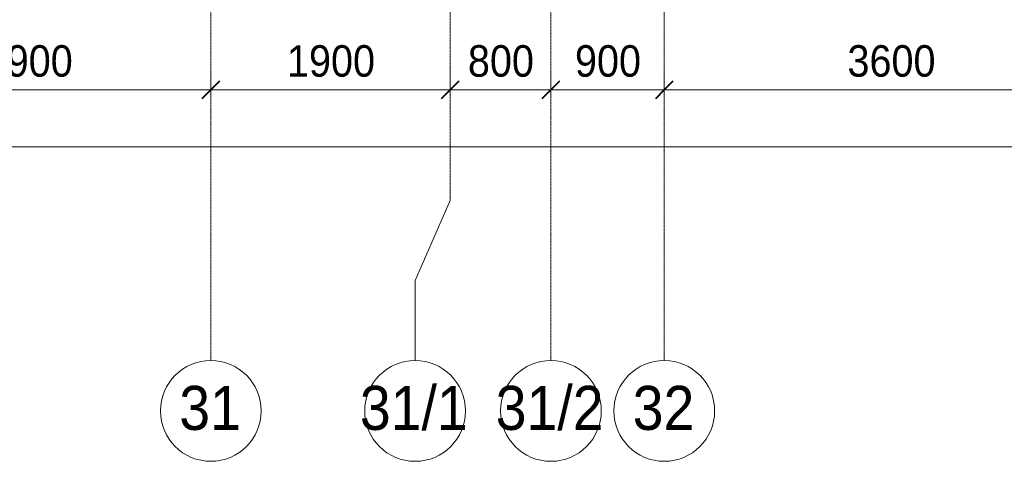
# Model space of a CAD drawing. Header units: millimetres. Extents: x 5617 to 106049, y 7718 to 209339.
# Tile 30 of 63: x 46601 to 54419, y 11226 to 14731. Entities that reach past the tile are written whole.
import ezdxf

# ---------------------------------------------------------------- set-up
doc = ezdxf.new("R2010")
doc.units = ezdxf.units.MM
doc.linetypes.add('Линия сетки', pattern=[25, 20, -2.5, 0, -2.5])
for name, color, linetype, lineweight in [('Оси', 7, 'Continuous', 9), ('Размеры', 7, 'Continuous', 9), ('Размеры-100', 7, 'Continuous', 9)]:
    doc.layers.add(name, color=color, linetype=linetype, lineweight=lineweight)
doc.styles.add('Arial', font='arial.ttf', dxfattribs={"width": 0.9, "height": 250})
doc.styles.add('Arial_1', font='arial.ttf', dxfattribs={"width": 0.9, "height": 350})
doc.dimstyles.new('Основной_2_5_мм', dxfattribs={"dimscale": 304.8, "dimtxt": 255.06485, "dimasz": 0.463911, "dimexe": 0.492126, "dimexo": 0.492126, "dimgap": 0.098425, "dimtad": 1, "dimdec": 0, "dimdsep": 46, "dimtxsty": 'Arial', "dimblk1": 'OBLIQUE', "dimblk2": 'OBLIQUE', "dimsah": 1, "dimcen": 0.09, "dimdle": 0.492126, "dimazin": 2, "dimtfac": 1, "dimtdec": 4, "dimtix": 1, "dimtmove": 0, "dimatfit": 3, "dimfxl": 1, "dimtvp": 1, "dimtolj": 1, "dimtzin": 0, "dimlwd": 20, "dimlwe": 20, "dimarcsym": 2})

# ---------------------------------------------------------------- blocks, each defined once
blk = doc.blocks.new('Ось сетки - Круг_Ø8 мм-6577-МКСС_К4_L18_61_500_')
at = {"layer": 'Оси', "lineweight": 20}
for start, end in [(360, 180), (180, 360)]:
    blk.add_arc((0, 0), 4, start, end, dxfattribs=at)
blk = doc.blocks.new('DIMBLOCK7-МКСС_К4_L18_61_500_')
at = {"layer": 'Размеры-100', "lineweight": 20, "transparency": 16777216}
for p, q in [((45219, 14173.9), (45219, 14323.9)), ((48119, 14173.9), (48119, 14323.9)), ((45219, 14173.9), (48119, 14173.9)), ((45219, 14173.9), (45219, 14123.9)), ((48119, 14173.9), (48119, 14123.9))]:
    blk.add_line(p, q, dxfattribs=at)
at = {"layer": 'Размеры-100', "lineweight": 40, "transparency": 16777216}
for p, q in [((45219, 14173.9), (45289.7, 14244.6)), ((48119, 14173.9), (48189.7, 14244.6)), ((45219, 14173.9), (45148.3, 14103.2)), ((48119, 14173.9), (48048.3, 14103.2))]:
    blk.add_line(p, q, dxfattribs=at)
at = {"layer": 'Размеры-100', "color": 0, "lineweight": 20, "transparency": 16777216, "insert": (46323.6, 14528.5), "char_height": 250, "width": 828.765, "attachment_point": 1, "line_spacing_factor": 0.941778, "style": 'Arial'}
blk.add_mtext('2900', dxfattribs=at)
blk = doc.blocks.new('_Oblique')
at = {"color": 0, "linetype": 'ByBlock', "lineweight": -2}
blk.add_line((-0.5, -0.5), (0.5, 0.5), dxfattribs=at)
blk = doc.blocks.new('DIMBLOCK8-МКСС_К4_L18_61_500_')
at = {"layer": 'Размеры-100', "lineweight": 20, "transparency": 16777216}
for p, q in [((48119, 14173.9), (48119, 14323.9)), ((50019, 14173.9), (50019, 14323.9)), ((48119, 14173.9), (50019, 14173.9)), ((48119, 14173.9), (48119, 14123.9)), ((50019, 14173.9), (50019, 14123.9))]:
    blk.add_line(p, q, dxfattribs=at)
at = {"layer": 'Размеры-100', "lineweight": 40, "transparency": 16777216}
for p, q in [((48119, 14173.9), (48189.7, 14244.6)), ((50019, 14173.9), (50089.7, 14244.6)), ((48119, 14173.9), (48048.3, 14103.2)), ((50019, 14173.9), (49948.3, 14103.2))]:
    blk.add_line(p, q, dxfattribs=at)
at = {"layer": 'Размеры-100', "color": 0, "lineweight": 20, "transparency": 16777216, "insert": (48723.6, 14528.5), "char_height": 250, "width": 828.765, "attachment_point": 1, "line_spacing_factor": 0.941778, "style": 'Arial'}
blk.add_mtext('1900', dxfattribs=at)
blk = doc.blocks.new('DIMBLOCK9-МКСС_К4_L18_61_500_')
at = {"layer": 'Размеры-100', "lineweight": 20, "transparency": 16777216}
for p, q in [((50019, 14173.9), (50019, 14323.9)), ((50819, 14173.9), (50819, 14323.9)), ((50019, 14173.9), (50819, 14173.9)), ((50019, 14173.9), (50019, 14123.9)), ((50819, 14173.9), (50819, 14123.9))]:
    blk.add_line(p, q, dxfattribs=at)
at = {"layer": 'Размеры-100', "lineweight": 40, "transparency": 16777216}
for p, q in [((50019, 14173.9), (50089.7, 14244.6)), ((50819, 14173.9), (50889.7, 14244.6)), ((50019, 14173.9), (49948.3, 14103.2)), ((50819, 14173.9), (50748.3, 14103.2))]:
    blk.add_line(p, q, dxfattribs=at)
at = {"layer": 'Размеры-100', "color": 0, "lineweight": 20, "transparency": 16777216, "insert": (50160, 14528.5), "char_height": 250, "width": 621.573, "attachment_point": 1, "line_spacing_factor": 0.941778, "style": 'Arial'}
blk.add_mtext('800', dxfattribs=at)
blk = doc.blocks.new('DIMBLOCK10-МКСС_К4_L18_61_500_')
at = {"layer": 'Размеры-100', "lineweight": 20, "transparency": 16777216}
for p, q in [((50819, 14173.9), (50819, 14323.9)), ((51719, 14173.9), (51719, 14323.9)), ((50819, 14173.9), (51719, 14173.9)), ((50819, 14173.9), (50819, 14123.9)), ((51719, 14173.9), (51719, 14123.9))]:
    blk.add_line(p, q, dxfattribs=at)
at = {"layer": 'Размеры-100', "lineweight": 40, "transparency": 16777216}
for p, q in [((50819, 14173.9), (50889.7, 14244.6)), ((51719, 14173.9), (51789.7, 14244.6)), ((50819, 14173.9), (50748.3, 14103.2)), ((51719, 14173.9), (51648.3, 14103.2))]:
    blk.add_line(p, q, dxfattribs=at)
at = {"layer": 'Размеры-100', "color": 0, "lineweight": 20, "transparency": 16777216, "insert": (51010, 14528.5), "char_height": 250, "width": 621.573, "attachment_point": 1, "line_spacing_factor": 0.941778, "style": 'Arial'}
blk.add_mtext('900', dxfattribs=at)
blk = doc.blocks.new('DIMBLOCK11-МКСС_К4_L18_61_500_')
at = {"layer": 'Размеры-100', "lineweight": 20, "transparency": 16777216}
for p, q in [((51719, 14173.9), (51719, 14323.9)), ((55319, 14173.9), (55319, 14323.9)), ((51719, 14173.9), (55319, 14173.9)), ((51719, 14173.9), (51719, 14123.9)), ((55319, 14173.9), (55319, 14123.9))]:
    blk.add_line(p, q, dxfattribs=at)
at = {"layer": 'Размеры-100', "lineweight": 40, "transparency": 16777216}
for p, q in [((51719, 14173.9), (51789.7, 14244.6)), ((55319, 14173.9), (55389.7, 14244.6)), ((51719, 14173.9), (51648.3, 14103.2)), ((55319, 14173.9), (55248.3, 14103.2))]:
    blk.add_line(p, q, dxfattribs=at)
at = {"layer": 'Размеры-100', "color": 0, "lineweight": 20, "transparency": 16777216, "insert": (53173.6, 14528.5), "char_height": 250, "width": 828.765, "attachment_point": 1, "line_spacing_factor": 0.941778, "style": 'Arial'}
blk.add_mtext('3600', dxfattribs=at)
blk = doc.blocks.new('DIMBLOCK14-МКСС_К4_L18_61_500_')
at = {"layer": 'Размеры-100', "lineweight": 20, "transparency": 16777216}
for p, q in [((29019, 13720.9), (29019, 13870.9)), ((62519, 13720.9), (62519, 13870.9)), ((28869, 13720.9), (62669, 13720.9)), ((29019, 13720.9), (29019, 13670.9)), ((62519, 13720.9), (62519, 13670.9))]:
    blk.add_line(p, q, dxfattribs=at)
at = {"layer": 'Размеры-100', "lineweight": 40, "transparency": 16777216}
for p, q in [((29019, 13720.9), (29089.7, 13791.6)), ((62519, 13720.9), (62589.7, 13791.6)), ((29019, 13720.9), (28948.3, 13650.2)), ((62519, 13720.9), (62448.3, 13650.2))]:
    blk.add_line(p, q, dxfattribs=at)
at = {"layer": 'Размеры-100', "color": 0, "lineweight": 20, "transparency": 16777216, "insert": (45337.3, 14075.5), "char_height": 250, "width": 1035.956, "attachment_point": 1, "line_spacing_factor": 0.941778, "style": 'Arial'}
blk.add_mtext('33500', dxfattribs=at)

msp = doc.modelspace()

# ---------------------------------------------------------------- linework, layer by layer
at = {"layer": 'Оси', "linetype": 'Линия сетки'}
for p, q in [((48119, 12025.7), (48119, 33150)), ((50019, 13295.7), (50019, 33150)), ((50819, 12025.7), (50819, 33150)), ((51719, 12025.7), (51719, 33150))]:
    msp.add_line(p, q, dxfattribs=at)
at = {"layer": 'Оси'}
for p, q in [((50019, 13295.7), (49740.6, 12660.7)), ((49740.6, 12660.7), (49740.6, 12025.7))]:
    msp.add_line(p, q, dxfattribs=at)

# ---------------------------------------------------------------- block references
at = {"layer": 'Оси', "lineweight": 20, "xscale": 99.99999999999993, "yscale": 99.99999999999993, "zscale": 99.99999999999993}
for p in [(48119, 11625.7), (49740.6, 11625.7), (50819, 11625.7), (51719, 11625.7)]:
    msp.add_blockref('Ось сетки - Круг_Ø8 мм-6577-МКСС_К4_L18_61_500_', p, dxfattribs=at)

# ---------------------------------------------------------------- texts
at = {"layer": 'Оси', "char_height": 350, "attachment_point": 1, "style": 'Arial_1'}
for s, insert, width in [('31', (47868.4, 11824.7), 606.076), ('31/1', (49302.4, 11824.7), 1060.633), ('31/2', (50380.7, 11824.7), 1060.633), ('32', (51468.4, 11824.7), 606.076)]:
    msp.add_mtext(s, dxfattribs=dict(at, insert=insert, width=width))

# ---------------------------------------------------------------- dimensions: what is measured, and where the dimension line sits
at = {"layer": 'Размеры', "lineweight": 20}
for base, p1, p2, override, picture, middle in [((48119, 14173.9), (45219, 14273.9), (48119, 14273.9), {"dimpost": '<>', "dimfxl": 2900}, 'DIMBLOCK7-МКСС_К4_L18_61_500_', (46669, 14331.6)), ((50019, 14173.9), (48119, 14273.9), (50019, 14273.9), {"dimpost": '<>', "dimfxl": 1900}, 'DIMBLOCK8-МКСС_К4_L18_61_500_', (49069, 14331.6)), ((50819, 14173.9), (50019, 14273.9), (50819, 14273.9), {"dimpost": '<>', "dimfxl": 800}, 'DIMBLOCK9-МКСС_К4_L18_61_500_', (50419, 14331.6)), ((51719, 14173.9), (50819, 14273.9), (51719, 14273.9), {"dimpost": '<>', "dimfxl": 900}, 'DIMBLOCK10-МКСС_К4_L18_61_500_', (51269, 14331.6)), ((55319, 14173.9), (51719, 14273.9), (55319, 14273.9), {"dimpost": '<>', "dimfxl": 3600}, 'DIMBLOCK11-МКСС_К4_L18_61_500_', (53519, 14331.6)), ((62519, 13720.9), (29019, 13820.9), (62519, 13820.9), {"dimpost": '<>', "dimfxl": 33500}, 'DIMBLOCK14-МКСС_К4_L18_61_500_', (45769, 13878.6))]:
    dim = msp.add_linear_dim(base=base, p1=p1, p2=p2, dimstyle='Основной_2_5_мм', override=override, dxfattribs=at)
    dim.commit()
    dim.dimension.update_dxf_attribs({"geometry": picture, "text_midpoint": middle})

doc.saveas('drawing.dxf')
